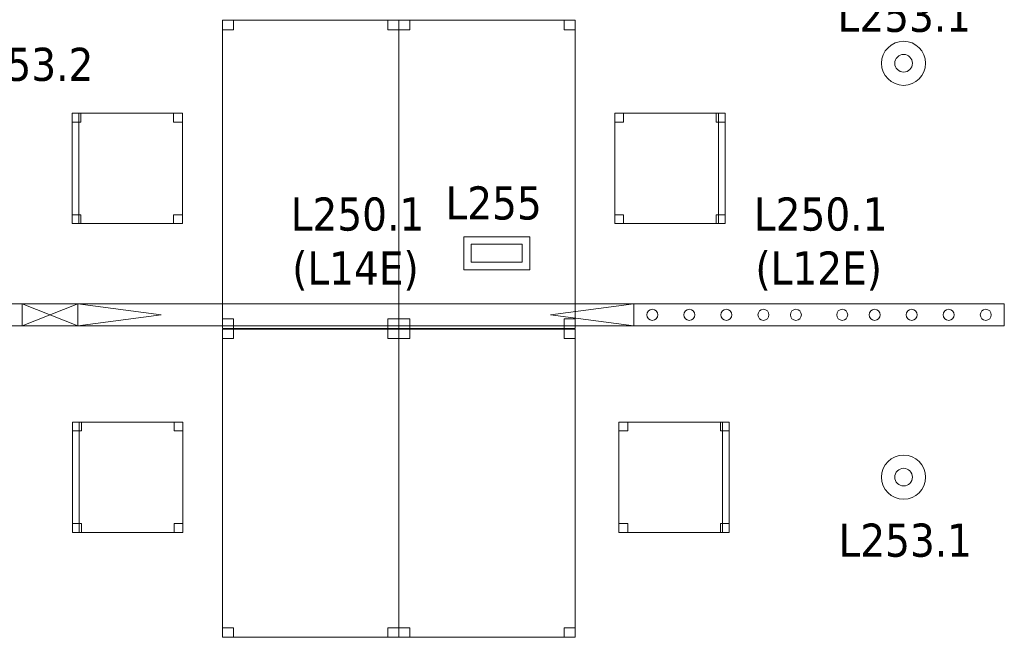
# Model space of a CAD drawing. Header units: metres. Extents: x 397.7 to 427.5, y 12.7 to 28.4.
# Tile 45 of 145: x 404.9 to 409.4, y 18.2 to 21. Entities that reach past the tile are written whole.
import ezdxf

# ---------------------------------------------------------------- set-up
doc = ezdxf.new("R2010")
doc.units = ezdxf.units.M
for name, color, linetype, lineweight in [('02_MOBILIARIO', 7, 'Continuous', 18), ('A-DETL-____-MBND', 7, 'Continuous', 18), ('A-DETL-GENF-OTLN', 7, 'Continuous', 18), ('E-LITE-____-IDEN', 7, 'Continuous', 30), ('E-LITE-EQPM-IDEN', 7, 'Continuous', 30)]:
    doc.layers.add(name, color=color, linetype=linetype, lineweight=lineweight)
doc.styles.add('Tahoma_4', font='tahoma.ttf', dxfattribs={"height": 0.15})

# ---------------------------------------------------------------- blocks, each defined once
blk = doc.blocks.new('Family - Taula 140X80_P2-152811-05_ENLLUMENAT_P2')
at = {"layer": 'A-DETL-____-MBND', "color": 253, "true_color": 0xaaaaaa}
for p, q in [((0, 1.3536), (0, 1.3973)), ((0, 1.3973), (0.05, 1.3973)), ((0.05, 1.3973), (0, 1.3973)), ((0, 1.3973), (0, 1.3536)), ((0, 0), (0, 1.3973)), ((0, 1.3973), (0.8001, 1.3973)), ((0.8001, 1.3973), (0, 1.3973)), ((0, 1.3973), (0, 0)), ((0.05, 1.3973), (0.05, 1.3536)), ((0.05, 1.3536), (0.05, 1.3973)), ((0.7501, 1.3536), (0.7501, 1.3973)), ((0.7501, 1.3973), (0.8001, 1.3973)), ((0.8001, 1.3973), (0.7501, 1.3973)), ((0.7501, 1.3973), (0.7501, 1.3536)), ((0.8001, 1.3973), (0.8001, 0)), ((0.8001, 0), (0.8001, 1.3973)), ((0.8001, 1.3973), (0.8001, 1.3536)), ((0.8001, 1.3536), (0.8001, 1.3973)), ((0.05, 1.3536), (0, 1.3536)), ((0, 1.3536), (0.05, 1.3536)), ((0.8001, 1.3536), (0.7501, 1.3536)), ((0.7501, 1.3536), (0.8001, 1.3536)), ((0, 0), (0, 0.0437)), ((0, 0.0437), (0.05, 0.0437)), ((0.05, 0.0437), (0, 0.0437)), ((0, 0.0437), (0, 0)), ((0.8001, 0), (0, 0)), ((0, 0), (0.8001, 0)), ((0.05, 0), (0, 0)), ((0, 0), (0.05, 0)), ((0.05, 0.0437), (0.05, 0)), ((0.05, 0), (0.05, 0.0437)), ((0.7501, 0), (0.7501, 0.0437)), ((0.7501, 0.0437), (0.8001, 0.0437)), ((0.8001, 0.0437), (0.7501, 0.0437)), ((0.7501, 0.0437), (0.7501, 0)), ((0.8001, 0), (0.7501, 0)), ((0.7501, 0), (0.8001, 0)), ((0.8001, 0.0437), (0.8001, 0)), ((0.8001, 0), (0.8001, 0.0437))]:
    blk.add_line(p, q, dxfattribs=at)
blk = doc.blocks.new('Family - Cadira d_Oficina_P2-152942-05_ENLLUMENAT_P2')
at = {"layer": 'A-DETL-____-MBND', "color": 253, "true_color": 0xaaaaaa}
for p, q in [((0, 0), (0, 0.5)), ((0, 0.5), (0.5, 0.5)), ((0.5, 0.5), (0, 0.5)), ((0, 0.5), (0, 0)), ((0, 0.46), (0, 0.5)), ((0, 0.5), (0.04, 0.5)), ((0, 0.5), (0, 0.46)), ((0.04, 0.5), (0, 0.5)), ((0.04, 0.5), (0.04, 0.46)), ((0.04, 0.46), (0.04, 0.5)), ((0.46, 0.46), (0.46, 0.5)), ((0.46, 0.5), (0.5, 0.5)), ((0.46, 0.5), (0.46, 0.46)), ((0.5, 0.5), (0.46, 0.5)), ((0.47, 0), (0.47, 0.5)), ((0.47, 0.5), (0.5, 0.5)), ((0.47, 0.5), (0.47, 0)), ((0.5, 0.5), (0.47, 0.5)), ((0.5, 0.5), (0.5, 0)), ((0.5, 0), (0.5, 0.5)), ((0.5, 0.5), (0.5, 0)), ((0.5, 0), (0.5, 0.5)), ((0.5, 0.5), (0.5, 0.46)), ((0.5, 0.46), (0.5, 0.5)), ((0.04, 0.46), (0, 0.46)), ((0, 0.46), (0.04, 0.46)), ((0.5, 0.46), (0.46, 0.46)), ((0.46, 0.46), (0.5, 0.46)), ((0, 0), (0, 0.04)), ((0, 0.04), (0.04, 0.04)), ((0, 0.04), (0, 0)), ((0.04, 0.04), (0, 0.04)), ((0.04, 0), (0, 0)), ((0, 0), (0.04, 0)), ((0.5, 0), (0, 0)), ((0, 0), (0.5, 0)), ((0.04, 0.04), (0.04, 0)), ((0.04, 0), (0.04, 0.04)), ((0.46, 0), (0.46, 0.04)), ((0.46, 0.04), (0.5, 0.04)), ((0.46, 0.04), (0.46, 0)), ((0.5, 0.04), (0.46, 0.04)), ((0.5, 0), (0.46, 0)), ((0.46, 0), (0.5, 0)), ((0.47, 0), (0.5, 0)), ((0.5, 0.04), (0.5, 0)), ((0.5, 0), (0.5, 0.04)), ((0.5, 0), (0.47, 0))]:
    blk.add_line(p, q, dxfattribs=at)
blk = doc.blocks.new('Family - Cadira d_Oficina_P2-152973-05_ENLLUMENAT_P2')
at = {"layer": 'A-DETL-____-MBND', "color": 253, "true_color": 0xaaaaaa}
for p, q in [((0, 0), (0, 0.5)), ((0, 0.5), (0.5, 0.5)), ((0, 0.5), (0, 0)), ((0.5, 0.5), (0, 0.5)), ((0, 0.5), (0.04, 0.5)), ((0, 0.46), (0, 0.5)), ((0.04, 0.5), (0, 0.5)), ((0, 0.5), (0, 0.46)), ((0, 0.5), (0.03, 0.5)), ((0, 0), (0, 0.5)), ((0.03, 0.5), (0, 0.5)), ((0, 0.5), (0, 0)), ((0.03, 0.5), (0.03, 0)), ((0.03, 0), (0.03, 0.5)), ((0.04, 0.5), (0.04, 0.46)), ((0.04, 0.46), (0.04, 0.5)), ((0.46, 0.5), (0.5, 0.5)), ((0.46, 0.46), (0.46, 0.5)), ((0.5, 0.5), (0.46, 0.5)), ((0.46, 0.5), (0.46, 0.46)), ((0.5, 0.5), (0.5, 0)), ((0.5, 0), (0.5, 0.5)), ((0.5, 0.5), (0.5, 0.46)), ((0.5, 0.46), (0.5, 0.5)), ((0.04, 0.46), (0, 0.46)), ((0, 0.46), (0.04, 0.46)), ((0.5, 0.46), (0.46, 0.46)), ((0.46, 0.46), (0.5, 0.46)), ((0, 0.04), (0.04, 0.04)), ((0, 0), (0, 0.04)), ((0.04, 0.04), (0, 0.04)), ((0, 0.04), (0, 0)), ((0.5, 0), (0, 0)), ((0, 0), (0.5, 0)), ((0.04, 0), (0, 0)), ((0, 0), (0.04, 0)), ((0, 0), (0.03, 0)), ((0.04, 0.04), (0.04, 0)), ((0.04, 0), (0.04, 0.04)), ((0.46, 0.04), (0.5, 0.04)), ((0.46, 0), (0.46, 0.04)), ((0.5, 0.04), (0.46, 0.04)), ((0.46, 0.04), (0.46, 0)), ((0.46, 0), (0.5, 0)), ((0.5, 0.04), (0.5, 0)), ((0.5, 0), (0.5, 0.04)), ((0.03, 0), (0, 0)), ((0.5, 0), (0.46, 0))]:
    blk.add_line(p, q, dxfattribs=at)
blk = doc.blocks.new('Family - Cadira d_Oficina_P2-152995-05_ENLLUMENAT_P2')
at = {"layer": 'A-DETL-____-MBND', "color": 253, "true_color": 0xaaaaaa}
for p, q in [((0, 0.46), (0, 0.5)), ((0, 0.5), (0.04, 0.5)), ((0, 0.5), (0, 0.46)), ((0.04, 0.5), (0, 0.5)), ((0, 0), (0, 0.5)), ((0, 0.5), (0.5, 0.5)), ((0.5, 0.5), (0, 0.5)), ((0, 0.5), (0, 0)), ((0.04, 0.5), (0.04, 0.46)), ((0.04, 0.46), (0.04, 0.5)), ((0.46, 0.46), (0.46, 0.5)), ((0.46, 0.5), (0.5, 0.5)), ((0.46, 0.5), (0.46, 0.46)), ((0.5, 0.5), (0.46, 0.5)), ((0.47, 0), (0.47, 0.5)), ((0.47, 0.5), (0.5, 0.5)), ((0.47, 0.5), (0.47, 0)), ((0.5, 0.5), (0.47, 0.5)), ((0.5, 0.5), (0.5, 0.46)), ((0.5, 0.46), (0.5, 0.5)), ((0.5, 0.5), (0.5, 0)), ((0.5, 0), (0.5, 0.5)), ((0.5, 0.5), (0.5, 0)), ((0.5, 0), (0.5, 0.5)), ((0.04, 0.46), (0, 0.46)), ((0, 0.46), (0.04, 0.46)), ((0.5, 0.46), (0.46, 0.46)), ((0.46, 0.46), (0.5, 0.46)), ((0, 0), (0, 0.04)), ((0, 0.04), (0.04, 0.04)), ((0, 0.04), (0, 0)), ((0.04, 0.04), (0, 0.04)), ((0.04, 0), (0, 0)), ((0, 0), (0.04, 0)), ((0.5, 0), (0, 0)), ((0, 0), (0.5, 0)), ((0.04, 0.04), (0.04, 0)), ((0.04, 0), (0.04, 0.04)), ((0.46, 0), (0.46, 0.04)), ((0.46, 0.04), (0.5, 0.04)), ((0.46, 0.04), (0.46, 0)), ((0.5, 0.04), (0.46, 0.04)), ((0.5, 0), (0.46, 0)), ((0.46, 0), (0.5, 0)), ((0.47, 0), (0.5, 0)), ((0.5, 0.04), (0.5, 0)), ((0.5, 0), (0.5, 0.04)), ((0.5, 0), (0.47, 0))]:
    blk.add_line(p, q, dxfattribs=at)
blk = doc.blocks.new('Family - Cadira d_Oficina_P2-153012-05_ENLLUMENAT_P2')
at = {"layer": 'A-DETL-____-MBND', "color": 253, "true_color": 0xaaaaaa}
for p, q in [((0, 0.5), (0.03, 0.5)), ((0, 0), (0, 0.5)), ((0.03, 0.5), (0, 0.5)), ((0, 0.5), (0, 0)), ((0, 0.5), (0.04, 0.5)), ((0, 0.46), (0, 0.5)), ((0.04, 0.5), (0, 0.5)), ((0, 0.5), (0, 0.46)), ((0, 0), (0, 0.5)), ((0, 0.5), (0.5, 0.5)), ((0, 0.5), (0, 0)), ((0.5, 0.5), (0, 0.5)), ((0.03, 0.5), (0.03, 0)), ((0.03, 0), (0.03, 0.5)), ((0.04, 0.5), (0.04, 0.46)), ((0.04, 0.46), (0.04, 0.5)), ((0.46, 0.5), (0.5, 0.5)), ((0.46, 0.46), (0.46, 0.5)), ((0.5, 0.5), (0.46, 0.5)), ((0.46, 0.5), (0.46, 0.46)), ((0.5, 0.5), (0.5, 0)), ((0.5, 0), (0.5, 0.5)), ((0.5, 0.5), (0.5, 0.46)), ((0.5, 0.46), (0.5, 0.5)), ((0.04, 0.46), (0, 0.46)), ((0, 0.46), (0.04, 0.46)), ((0.5, 0.46), (0.46, 0.46)), ((0.46, 0.46), (0.5, 0.46)), ((0, 0.04), (0.04, 0.04)), ((0, 0), (0, 0.04)), ((0.04, 0.04), (0, 0.04)), ((0, 0.04), (0, 0)), ((0, 0), (0.03, 0)), ((0.04, 0), (0, 0)), ((0, 0), (0.04, 0)), ((0.5, 0), (0, 0)), ((0, 0), (0.5, 0)), ((0.04, 0.04), (0.04, 0)), ((0.04, 0), (0.04, 0.04)), ((0.46, 0.04), (0.5, 0.04)), ((0.46, 0), (0.46, 0.04)), ((0.5, 0.04), (0.46, 0.04)), ((0.46, 0.04), (0.46, 0)), ((0.46, 0), (0.5, 0)), ((0.5, 0.04), (0.5, 0)), ((0.5, 0), (0.5, 0.04)), ((0.03, 0), (0, 0)), ((0.5, 0), (0.46, 0))]:
    blk.add_line(p, q, dxfattribs=at)
blk = doc.blocks.new('Family - Taula 140X80_P2-153091-05_ENLLUMENAT_P2')
at = {"layer": 'A-DETL-____-MBND', "color": 253, "true_color": 0xaaaaaa}
for p, q in [((0, 1.3536), (0, 1.3973)), ((0, 1.3973), (0.05, 1.3973)), ((0, 1.3973), (0, 1.3536)), ((0.05, 1.3973), (0, 1.3973)), ((0, 0), (0, 1.3973)), ((0, 1.3973), (0.8001, 1.3973)), ((0, 1.3973), (0, 0)), ((0.8001, 1.3973), (0, 1.3973)), ((0.05, 1.3973), (0.05, 1.3536)), ((0.05, 1.3536), (0.05, 1.3973)), ((0.7501, 1.3536), (0.7501, 1.3973)), ((0.7501, 1.3973), (0.8001, 1.3973)), ((0.7501, 1.3973), (0.7501, 1.3536)), ((0.8001, 1.3973), (0.7501, 1.3973)), ((0.8001, 1.3973), (0.8001, 1.3536)), ((0.8001, 1.3536), (0.8001, 1.3973)), ((0.8001, 1.3973), (0.8001, 0)), ((0.8001, 0), (0.8001, 1.3973)), ((0.05, 1.3536), (0, 1.3536)), ((0, 1.3536), (0.05, 1.3536)), ((0.8001, 1.3536), (0.7501, 1.3536)), ((0.7501, 1.3536), (0.8001, 1.3536)), ((0, 0), (0, 0.0437)), ((0, 0.0437), (0.05, 0.0437)), ((0, 0.0437), (0, 0)), ((0.05, 0.0437), (0, 0.0437)), ((0.05, 0), (0, 0)), ((0, 0), (0.05, 0)), ((0.8001, 0), (0, 0)), ((0, 0), (0.8001, 0)), ((0.05, 0.0437), (0.05, 0)), ((0.05, 0), (0.05, 0.0437)), ((0.7501, 0), (0.7501, 0.0437)), ((0.7501, 0.0437), (0.8001, 0.0437)), ((0.8001, 0.0437), (0.7501, 0.0437)), ((0.7501, 0.0437), (0.7501, 0)), ((0.8001, 0), (0.7501, 0)), ((0.7501, 0), (0.8001, 0)), ((0.8001, 0), (0.8001, 0.0437)), ((0.8001, 0.0437), (0.8001, 0))]:
    blk.add_line(p, q, dxfattribs=at)
blk = doc.blocks.new('Family - Taula 140X80_P2-153212-05_ENLLUMENAT_P2')
at = {"layer": 'A-DETL-____-MBND', "color": 253, "true_color": 0xaaaaaa}
for p, q in [((0, 1.3536), (0, 1.3973)), ((0, 1.3973), (0.05, 1.3973)), ((0, 1.3973), (0, 1.3536)), ((0.05, 1.3973), (0, 1.3973)), ((0, 0), (0, 1.3973)), ((0, 1.3973), (0.8001, 1.3973)), ((0, 1.3973), (0, 0)), ((0.8001, 1.3973), (0, 1.3973)), ((0.05, 1.3973), (0.05, 1.3536)), ((0.05, 1.3536), (0.05, 1.3973)), ((0.7501, 1.3536), (0.7501, 1.3973)), ((0.7501, 1.3973), (0.8001, 1.3973)), ((0.7501, 1.3973), (0.7501, 1.3536)), ((0.8001, 1.3973), (0.7501, 1.3973)), ((0.8001, 1.3973), (0.8001, 1.3536)), ((0.8001, 1.3536), (0.8001, 1.3973)), ((0.8001, 1.3973), (0.8001, 0)), ((0.8001, 0), (0.8001, 1.3973)), ((0.05, 1.3536), (0, 1.3536)), ((0, 1.3536), (0.05, 1.3536)), ((0.8001, 1.3536), (0.7501, 1.3536)), ((0.7501, 1.3536), (0.8001, 1.3536)), ((0, 0), (0, 0.0437)), ((0, 0.0437), (0.05, 0.0437)), ((0, 0.0437), (0, 0)), ((0.05, 0.0437), (0, 0.0437)), ((0.05, 0), (0, 0)), ((0, 0), (0.05, 0)), ((0.8001, 0), (0, 0)), ((0, 0), (0.8001, 0)), ((0.05, 0.0437), (0.05, 0)), ((0.05, 0), (0.05, 0.0437)), ((0.7501, 0), (0.7501, 0.0437)), ((0.7501, 0.0437), (0.8001, 0.0437)), ((0.8001, 0.0437), (0.7501, 0.0437)), ((0.7501, 0.0437), (0.7501, 0)), ((0.8001, 0), (0.7501, 0)), ((0.7501, 0), (0.8001, 0)), ((0.8001, 0), (0.8001, 0.0437)), ((0.8001, 0.0437), (0.8001, 0))]:
    blk.add_line(p, q, dxfattribs=at)
blk = doc.blocks.new('Family - Taula 140X80_P2-153287-05_ENLLUMENAT_P2')
at = {"layer": 'A-DETL-____-MBND', "color": 253, "true_color": 0xaaaaaa}
for p, q in [((0, 0), (0, 1.3973)), ((0, 1.3973), (0.8001, 1.3973)), ((0.8001, 1.3973), (0, 1.3973)), ((0, 1.3973), (0, 0)), ((0, 1.3536), (0, 1.3973)), ((0, 1.3973), (0.05, 1.3973)), ((0.05, 1.3973), (0, 1.3973)), ((0, 1.3973), (0, 1.3536)), ((0.05, 1.3973), (0.05, 1.3536)), ((0.05, 1.3536), (0.05, 1.3973)), ((0.7501, 1.3536), (0.7501, 1.3973)), ((0.7501, 1.3973), (0.8001, 1.3973)), ((0.8001, 1.3973), (0.7501, 1.3973)), ((0.7501, 1.3973), (0.7501, 1.3536)), ((0.8001, 1.3973), (0.8001, 0)), ((0.8001, 0), (0.8001, 1.3973)), ((0.8001, 1.3973), (0.8001, 1.3536)), ((0.8001, 1.3536), (0.8001, 1.3973)), ((0.05, 1.3536), (0, 1.3536)), ((0, 1.3536), (0.05, 1.3536)), ((0.8001, 1.3536), (0.7501, 1.3536)), ((0.7501, 1.3536), (0.8001, 1.3536)), ((0, 0), (0, 0.0437)), ((0, 0.0437), (0.05, 0.0437)), ((0.05, 0.0437), (0, 0.0437)), ((0, 0.0437), (0, 0)), ((0.05, 0), (0, 0)), ((0, 0), (0.05, 0)), ((0.8001, 0), (0, 0)), ((0, 0), (0.8001, 0)), ((0.05, 0.0437), (0.05, 0)), ((0.05, 0), (0.05, 0.0437)), ((0.7501, 0), (0.7501, 0.0437)), ((0.7501, 0.0437), (0.8001, 0.0437)), ((0.8001, 0.0437), (0.7501, 0.0437)), ((0.7501, 0.0437), (0.7501, 0)), ((0.8001, 0), (0.7501, 0)), ((0.7501, 0), (0.8001, 0)), ((0.8001, 0.0437), (0.8001, 0)), ((0.8001, 0), (0.8001, 0.0437))]:
    blk.add_line(p, q, dxfattribs=at)
blk = doc.blocks.new('LONDR55-XX_ZZ-ARQ-CAA-M3D-Londres55_ifc-1-05_ENLLUMENAT_P2')
at = {"layer": '02_MOBILIARIO', "color": 253, "lineweight": 18, "true_color": 0xaaaaaa}
for name, p in [('Family - Taula 140X80_P2-152811-05_ENLLUMENAT_P2', (405.8116, 19.6178)), ('Family - Taula 140X80_P2-153091-05_ENLLUMENAT_P2', (406.6116, 19.6178)), ('Family - Cadira d_Oficina_P2-153012-05_ENLLUMENAT_P2', (405.1305, 20.0932)), ('Family - Cadira d_Oficina_P2-152995-05_ENLLUMENAT_P2', (407.5908, 20.0932)), ('Family - Taula 140X80_P2-153287-05_ENLLUMENAT_P2', (405.8116, 18.2178)), ('Family - Taula 140X80_P2-153212-05_ENLLUMENAT_P2', (406.6116, 18.2178)), ('Family - Cadira d_Oficina_P2-152973-05_ENLLUMENAT_P2', (405.1324, 18.6932)), ('Family - Cadira d_Oficina_P2-152942-05_ENLLUMENAT_P2', (407.6093, 18.6932))]:
    blk.add_blockref(name, p, dxfattribs=at)
blk = doc.blocks.new('ZYR_06_02_05 LLuminària Suspesa - L 14 ED-850681-05_ENLLUMENAT_P2')
at = {"layer": 'A-DETL-GENF-OTLN', "color": 92, "true_color": 0x00c400}
for p, q in [((-1.26, 0.05), (1.26, 0.05)), ((-1.26, -0.05), (-1.26, 0.05)), ((-1.26, -0.05), (-1.008, 0.05)), ((-1.26, 0.05), (-1.008, -0.05)), ((-1.008, 0.05), (-1.008, -0.05)), ((1.008, 0.05), (1.008, -0.05)), ((1.008, -0.05), (1.26, 0.05)), ((1.008, 0.05), (1.26, -0.05)), ((1.26, 0.05), (1.26, -0.05)), ((1.26, -0.05), (-1.26, -0.05))]:
    blk.add_line(p, q, dxfattribs=at)
blk = doc.blocks.new('ZYR_06_02_02 Down Superficie - L 03-834902-05_ENLLUMENAT_P2')
at = {"layer": 'A-DETL-GENF-OTLN', "color": 92, "true_color": 0x00c400}
for radius in [0.1, 0.04]:
    blk.add_circle((0, 0), radius, dxfattribs=at)
blk = doc.blocks.new('ZYR_06_02_05 LLuminària Suspesa - L 14 E-850698-05_ENLLUMENAT_P2')
at = {"layer": 'A-DETL-GENF-OTLN', "color": 92, "true_color": 0x00c400}
for p, q in [((-1.26, 0.05), (1.26, 0.05)), ((-1.26, -0.05), (-1.26, 0.05)), ((-1.26, 0.05), (-0.882, 0)), ((0.882, 0), (1.26, 0.05)), ((1.26, 0.05), (1.26, -0.05)), ((-0.882, 0), (-1.26, -0.05)), ((0.882, 0), (1.26, -0.05)), ((1.26, -0.05), (-1.26, -0.05))]:
    blk.add_line(p, q, dxfattribs=at)
blk = doc.blocks.new('ZYR_06_02_05 LLuminària Suspesa - L 12 E-850704-05_ENLLUMENAT_P2')
at = {"layer": 'A-DETL-GENF-OTLN', "color": 92, "true_color": 0x00c400}
for p, q in [((-0.84, 0.05), (0.84, 0.05)), ((-0.84, -0.05), (-0.84, 0.05)), ((0.84, 0.05), (0.84, -0.05)), ((0.84, -0.05), (-0.84, -0.05))]:
    blk.add_line(p, q, dxfattribs=at)
for centre in [(-0.756, 0), (-0.588, 0), (-0.42, 0), (-0.252, 0), (-0.105, 0), (0.105, 0), (0.252, 0), (0.42, 0), (0.588, 0), (0.756, 0)]:
    blk.add_circle(centre, 0.025, dxfattribs=at)
blk = doc.blocks.new('ZYR_06_03 Emer Sostre Rect - 01 Emergencia Superficie 01-829055-05_ENLLUMENAT_P2')
at = {"layer": 'A-DETL-GENF-OTLN', "color": 6, "true_color": 0xff00ff}
for p, q in [((-0.15, 0.075), (0.15, 0.075)), ((-0.15, -0.075), (-0.15, 0.075)), ((0.15, 0.075), (0.15, -0.075)), ((-0.1157, 0.0407), (0.1157, 0.0407)), ((-0.1157, -0.0407), (-0.1157, 0.0407)), ((0.1157, 0.0407), (0.1157, -0.0407)), ((0.1157, -0.0407), (-0.1157, -0.0407)), ((0.15, -0.075), (-0.15, -0.075))]:
    blk.add_line(p, q, dxfattribs=at)

msp = doc.modelspace()

# ---------------------------------------------------------------- block references
at = {"lineweight": 5}
msp.add_blockref('LONDR55-XX_ZZ-ARQ-CAA-M3D-Londres55_ifc-1-05_ENLLUMENAT_P2', (0, 0), dxfattribs=at)
at = {"layer": 'A-DETL-GENF-OTLN', "color": 92, "true_color": 0x00c400}
for p in [(408.9, 20.8194), (408.9, 18.9437)]:
    msp.add_blockref('ZYR_06_02_02 Down Superficie - L 03-834902-05_ENLLUMENAT_P2', p, dxfattribs=at)
at = {"layer": 'A-DETL-GENF-OTLN', "color": 6, "true_color": 0xff00ff}
msp.add_blockref('ZYR_06_03 Emer Sostre Rect - 01 Emergencia Superficie 01-829055-05_ENLLUMENAT_P2', (407.0558, 19.9586), dxfattribs=at)
at = {"layer": 'A-DETL-GENF-OTLN', "color": 92, "true_color": 0x00c400, "rotation": 180}
for name, p in [('ZYR_06_02_05 LLuminària Suspesa - L 14 ED-850681-05_ENLLUMENAT_P2', (403.8966, 19.6794)), ('ZYR_06_02_05 LLuminària Suspesa - L 14 E-850698-05_ENLLUMENAT_P2', (406.4166, 19.6794)), ('ZYR_06_02_05 LLuminària Suspesa - L 12 E-850704-05_ENLLUMENAT_P2', (408.5166, 19.6794))]:
    msp.add_blockref(name, p, dxfattribs=at)

# ---------------------------------------------------------------- texts
at = {"layer": 'E-LITE-EQPM-IDEN', "char_height": 0.15, "attachment_point": 1, "style": 'Tahoma_4'}
for s, insert, width in [('L253.1', (408.6008, 21.1121), 0.721519), ('L253.2', (404.6215, 20.8899), 0.721519), ('L250.1', (406.1216, 20.2114), 0.721519), ('L250.1', (408.2216, 20.2114), 0.721519), ('(L14E)', (406.1282, 19.9667), 0.705485), ('(L12E)', (408.2282, 19.9667), 0.705485), ('L253.1', (408.6051, 18.7332), 0.721519)]:
    msp.add_mtext(s, dxfattribs=dict(at, insert=insert, width=width))

# ---------------------------------------------------------------- next in the draw order: texts
at = {"layer": 'E-LITE-____-IDEN', "insert": (406.8232, 20.2616), "char_height": 0.15, "width": 0.517088, "attachment_point": 1, "style": 'Tahoma_4', "bg_fill": 3, "box_fill_scale": 1.25, "bg_fill_color": 256, "bg_fill_true_color": 13158600, "bg_fill_transparency": 0}
msp.add_mtext('L255', dxfattribs=at)

doc.saveas('drawing.dxf')
